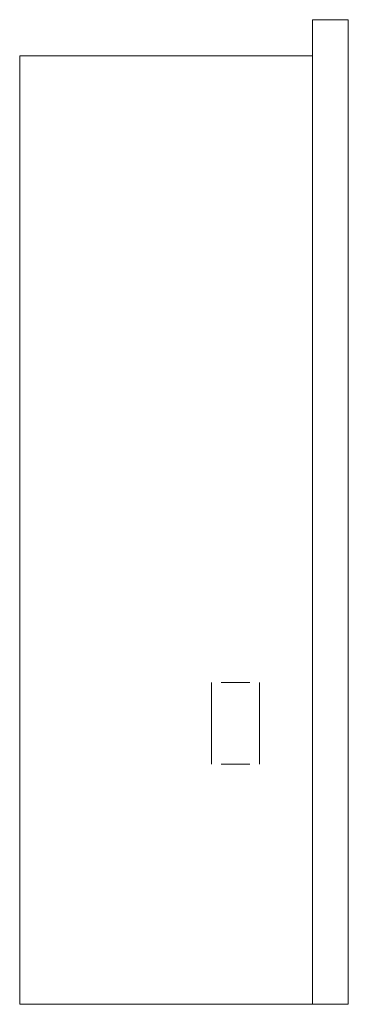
# Model space of a CAD drawing. Header units: millimetres. Extents: x 0 to 137, y 0 to 410.
import ezdxf

# ---------------------------------------------------------------- set-up
doc = ezdxf.new("R2010")
doc.units = ezdxf.units.MM

# ---------------------------------------------------------------- blocks, each defined once
blk = doc.blocks.new('RSen_55_ME_FB_fan coils - 2 pipes_jaga - bzmw_041075_001-20 - wall mounted - 2-pipe - sandblast grey - fine texture metallic_jaga_briza_lxhxd 750x410x137 mm-284849-left')
at = {"lineweight": 18}
for p, q in [((80, 134), (80, 100)), ((84.01, 134), (95.99, 134)), ((100, 100), (100, 134)), ((95.99, 100), (84.01, 100))]:
    blk.add_line(p, q, dxfattribs=at)
blk = doc.blocks.new('RSen_56_ME_FB_SOg - briza - SH_jaga - standard-287123-left')
at = {"lineweight": 18}
for p, q in [((122, 1), (122, 410)), ((136, 410), (122, 410)), ((137, 410), (136, 410)), ((137, 410), (137, 1)), ((1, 395), (0, 395)), ((0, 395), (0, 1)), ((122, 395), (1, 395)), ((0, 1), (0, 0)), ((122, 0), (122, 1)), ((137, 1), (137, 0)), ((122, 0), (0, 0)), ((137, 0), (122, 0))]:
    blk.add_line(p, q, dxfattribs=at)

msp = doc.modelspace()

# ---------------------------------------------------------------- block references
at = {"lineweight": 18}
for name in ['RSen_56_ME_FB_SOg - briza - SH_jaga - standard-287123-left', 'RSen_55_ME_FB_fan coils - 2 pipes_jaga - bzmw_041075_001-20 - wall mounted - 2-pipe - sandblast grey - fine texture metallic_jaga_briza_lxhxd 750x410x137 mm-284849-left']:
    msp.add_blockref(name, (0, 0), dxfattribs=at)

doc.saveas('drawing.dxf')
